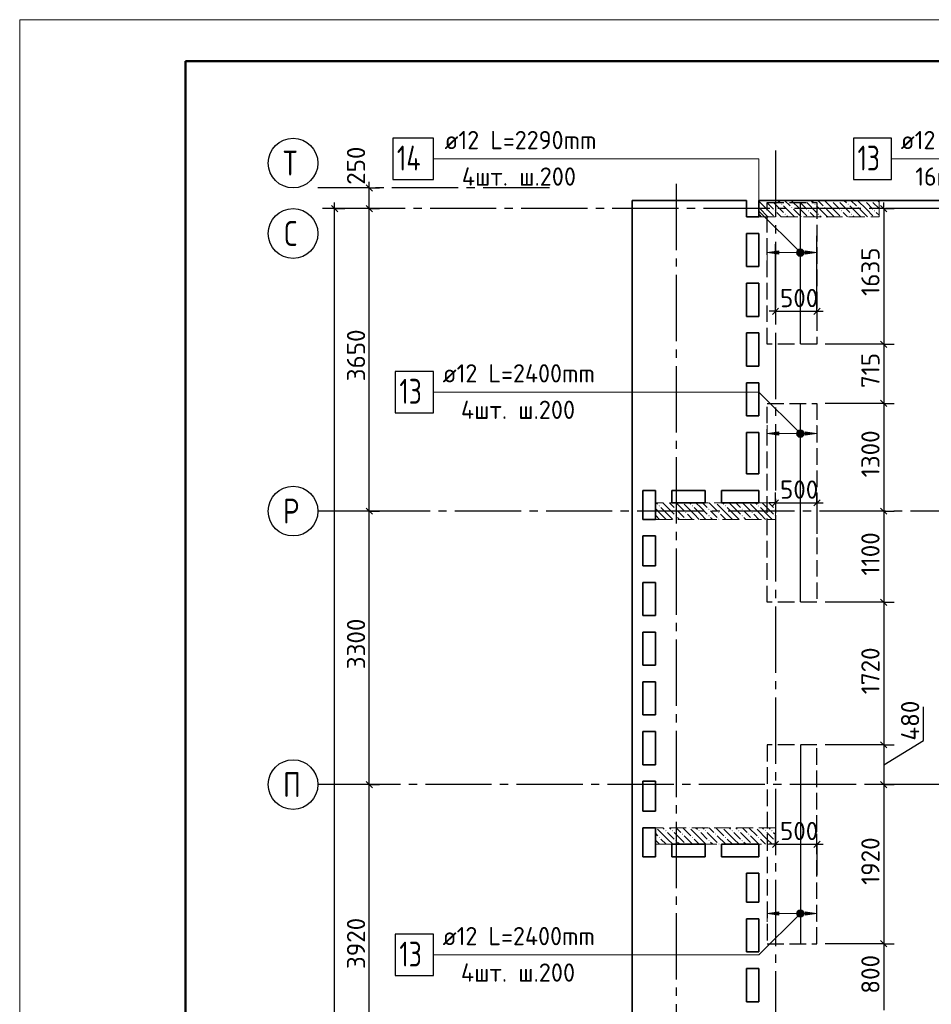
# Model space of a CAD drawing. Header units: millimetres. Extents: x 40580 to 1930067, y -240640 to 81020.
# Tile 241 of 256: x 715398 to 726403, y -192833 to -180951. Entities that reach past the tile are written whole.
import ezdxf

# ---------------------------------------------------------------- set-up
doc = ezdxf.new("R2010")
doc.units = ezdxf.units.MM
for name, pattern in [('______2', [270, 200, -70]), ('______5', [1100, 800, -100, 100, -100]), ('CENTER', [2, 1.25, -0.25, 0.25, -0.25])]:
    doc.linetypes.add(name, pattern=pattern)
for name, color, linetype, lineweight in [('Standard', 7, 'Continuous', 25), ('ДОП Верх по Х', 7, 'Continuous', 25), ('ЖБ Перекрытие верхний уровень', 7, 'Continuous', 35), ('ОСИ', 7, 'CENTER', 15), ('Позиционная метка номер позиции', 7, 'Continuous', 13), ('Примечания', 7, 'Continuous', 13)]:
    doc.layers.add(name, color=color, linetype=linetype, lineweight=lineweight)
doc.layers.add('ЖБ Пилон', color=7, linetype='______2', lineweight=13, true_color=0xa0a0a0)
doc.styles.add('ISOCPEUR', font='isocpeur.ttf')

msp = doc.modelspace()

# ---------------------------------------------------------------- hatches: boundary and pattern name
at = {"layer": 'ДОП Верх по Х', "linetype": 'Continuous', "lineweight": 13, "transparency": 33554687}
for points in [[(724562.3, -183782.3), (724422.3, -183762.3), (724562.3, -183742.3)], [(724562.3, -185965.9), (724422.3, -185945.8), (724562.3, -185925.9)], [(724562.3, -191756.7), (724422.3, -191736.7), (724562.3, -191716.7)]]:
    msp.add_hatch(color=7, dxfattribs=at).paths.add_polyline_path(points, flags=16)
for points in [[(724790.1, -183781), (724790.1, -183743.5), (724784.8, -183762.3)], [(724790.1, -183743.5), (724803.6, -183794.5), (724803.6, -183730)], [(724790.1, -183743.5), (724790.1, -183781), (724803.6, -183794.5)], [(724803.6, -183730), (724822.3, -183799.8), (724822.3, -183724.8)], [(724803.6, -183730), (724803.6, -183794.5), (724822.3, -183799.8)], [(724822.3, -183724.8), (724822.3, -183799.8), (724841.1, -183794.5)], [(724822.3, -183724.8), (724841.1, -183794.5), (724841.1, -183730)], [(724841.1, -183730), (724841.1, -183794.5), (724854.6, -183781)], [(724841.1, -183730), (724854.6, -183781), (724854.6, -183743.5)], [(724854.6, -183743.5), (724854.6, -183781), (724859.8, -183762.3)], [(724882.3, -183782.3), (725022.3, -183762.3), (724882.3, -183742.3)], [(724790.1, -185964.6), (724790.1, -185927.1), (724784.8, -185945.8)], [(724790.1, -185927.1), (724803.6, -185978.1), (724803.6, -185913.6)], [(724790.1, -185927.1), (724790.1, -185964.6), (724803.6, -185978.1)], [(724803.6, -185913.6), (724822.3, -185983.3), (724822.3, -185908.3)], [(724803.6, -185913.6), (724803.6, -185978.1), (724822.3, -185983.3)], [(724822.3, -185908.3), (724822.3, -185983.3), (724841.1, -185978.1)], [(724822.3, -185908.3), (724841.1, -185978.1), (724841.1, -185913.6)], [(724841.1, -185913.6), (724841.1, -185978.1), (724854.6, -185964.6)], [(724841.1, -185913.6), (724854.6, -185964.6), (724854.6, -185927.1)], [(724854.6, -185927.1), (724854.6, -185964.6), (724859.8, -185945.8)], [(724882.3, -185965.9), (725022.3, -185945.8), (724882.3, -185925.9)], [(724790.1, -191755.5), (724790.1, -191718), (724784.8, -191736.7)], [(724790.1, -191718), (724803.6, -191769), (724803.6, -191704.5)], [(724790.1, -191718), (724790.1, -191755.5), (724803.6, -191769)], [(724803.6, -191704.5), (724822.3, -191774.2), (724822.3, -191699.2)], [(724803.6, -191704.5), (724803.6, -191769), (724822.3, -191774.2)], [(724822.3, -191699.2), (724822.3, -191774.2), (724841.1, -191769)], [(724822.3, -191699.2), (724841.1, -191769), (724841.1, -191704.5)], [(724841.1, -191704.5), (724841.1, -191769), (724854.6, -191755.5)], [(724841.1, -191704.5), (724854.6, -191755.5), (724854.6, -191718)], [(724854.6, -191718), (724854.6, -191755.5), (724859.8, -191736.7)], [(724882.3, -191756.7), (725022.3, -191736.7), (724882.3, -191716.7)]]:
    msp.add_hatch(color=7, dxfattribs=at).paths.add_polyline_path(points)
at = {"layer": 'ЖБ Пилон', "linetype": 'Continuous', "lineweight": -3, "transparency": 33554687}
for points in [[(724392.8, -183138.2), (724399.3, -183131.7), (724405.8, -183138.2), (724399.3, -183144.7)], [(724472.8, -183138.2), (724479.3, -183131.7), (724485.8, -183138.2), (724479.3, -183144.7)], [(724592.8, -183178.2), (724599.3, -183171.7), (724605.8, -183178.2), (724599.3, -183184.7)], [(724792.8, -183138.2), (724799.3, -183131.7), (724805.8, -183138.2), (724799.3, -183144.7)], [(724872.8, -183138.2), (724879.3, -183131.7), (724885.8, -183138.2), (724879.3, -183144.7)], [(724992.8, -183178.2), (724999.3, -183171.7), (725005.8, -183178.2), (724999.3, -183184.7)], [(725192.8, -183138.2), (725199.3, -183131.7), (725205.8, -183138.2), (725199.3, -183144.7)], [(725272.8, -183138.2), (725279.3, -183131.7), (725285.8, -183138.2), (725279.3, -183144.7)], [(725392.8, -183178.2), (725399.3, -183171.7), (725405.8, -183178.2), (725399.3, -183184.7)], [(725592.8, -183138.2), (725599.3, -183131.7), (725605.8, -183138.2), (725599.3, -183144.7)], [(725672.8, -183138.2), (725679.3, -183131.7), (725685.8, -183138.2), (725679.3, -183144.7)], [(724322.3, -183214.7), (724325.8, -183218.2), (724322.3, -183221.6)], [(724512.8, -183258.2), (724519.3, -183251.7), (724525.8, -183258.2), (724519.3, -183264.7)], [(724632.8, -183298.2), (724639.3, -183291.7), (724645.8, -183298.2), (724639.3, -183304.7)], [(724712.8, -183218.2), (724719.3, -183211.7), (724725.8, -183218.2), (724719.3, -183224.7)], [(724912.8, -183258.2), (724919.3, -183251.7), (724925.8, -183258.2), (724919.3, -183264.7)], [(725032.8, -183298.2), (725039.3, -183291.7), (725045.8, -183298.2), (725039.3, -183304.7)], [(725112.8, -183218.2), (725119.3, -183211.7), (725125.8, -183218.2), (725119.3, -183224.7)], [(725312.8, -183258.2), (725319.3, -183251.7), (725325.8, -183258.2), (725319.3, -183264.7)], [(725432.8, -183298.2), (725439.3, -183291.7), (725445.8, -183298.2), (725439.3, -183304.7)], [(725512.8, -183218.2), (725519.3, -183211.7), (725525.8, -183218.2), (725519.3, -183224.7)], [(725712.8, -183258.2), (725719.3, -183251.7), (725725.8, -183258.2), (725719.3, -183264.7)], [(723112.8, -186818.2), (723119.3, -186811.7), (723125.8, -186818.2), (723119.3, -186824.7)], [(723312.8, -186858.2), (723319.3, -186851.7), (723325.8, -186858.2), (723319.3, -186864.7)], [(723402.6, -186781.3), (723399.3, -186784.7), (723395.9, -186781.3)], [(723432.8, -186898.2), (723439.3, -186891.7), (723445.8, -186898.2), (723439.3, -186904.7)], [(723512.8, -186818.2), (723519.3, -186811.7), (723525.8, -186818.2), (723519.3, -186824.7)], [(723712.8, -186858.2), (723719.3, -186851.7), (723725.8, -186858.2), (723719.3, -186864.7)], [(723802.6, -186781.3), (723799.3, -186784.7), (723795.9, -186781.3)], [(723832.8, -186898.2), (723839.3, -186891.7), (723845.8, -186898.2), (723839.3, -186904.7)], [(723912.8, -186818.2), (723919.3, -186811.7), (723925.8, -186818.2), (723919.3, -186824.7)], [(724112.8, -186858.2), (724119.3, -186851.7), (724125.8, -186858.2), (724119.3, -186864.7)], [(724202.6, -186781.3), (724199.3, -186784.7), (724195.9, -186781.3)], [(724232.8, -186898.2), (724239.3, -186891.7), (724245.8, -186898.2), (724239.3, -186904.7)], [(724312.8, -186818.2), (724319.3, -186811.7), (724325.8, -186818.2), (724319.3, -186824.7)], [(724512.8, -186858.2), (724519.3, -186851.7), (724522.3, -186854.7), (724522.3, -186861.6), (724519.3, -186864.7)], [(723312.8, -186938.2), (723319.3, -186931.7), (723325.8, -186938.2), (723319.3, -186944.7)], [(723432.8, -186978.2), (723439.3, -186971.7), (723445.8, -186978.2), (723442.6, -186981.3), (723435.9, -186981.3)], [(723712.8, -186938.2), (723719.3, -186931.7), (723725.8, -186938.2), (723719.3, -186944.7)], [(723832.8, -186978.2), (723839.3, -186971.7), (723845.8, -186978.2), (723842.6, -186981.3), (723835.9, -186981.3)], [(724112.8, -186938.2), (724119.3, -186931.7), (724125.8, -186938.2), (724119.3, -186944.7)], [(724232.8, -186978.2), (724239.3, -186971.7), (724245.8, -186978.2), (724242.6, -186981.3), (724235.9, -186981.3)], [(724512.8, -186938.2), (724519.3, -186931.7), (724522.3, -186934.7), (724522.3, -186941.6), (724519.3, -186944.7)], [(723082.6, -190701.3), (723079.3, -190704.7), (723075.9, -190701.3)], [(723112.8, -190818.2), (723119.3, -190811.7), (723125.8, -190818.2), (723119.3, -190824.7)], [(723192.8, -190738.2), (723199.3, -190731.7), (723205.8, -190738.2), (723199.3, -190744.7)], [(723272.8, -190738.2), (723279.3, -190731.7), (723285.8, -190738.2), (723279.3, -190744.7)], [(723392.8, -190778.2), (723399.3, -190771.7), (723405.8, -190778.2), (723399.3, -190784.7)], [(723482.6, -190701.3), (723479.3, -190704.7), (723475.9, -190701.3)], [(723512.8, -190818.2), (723519.3, -190811.7), (723525.8, -190818.2), (723519.3, -190824.7)], [(723592.8, -190738.2), (723599.3, -190731.7), (723605.8, -190738.2), (723599.3, -190744.7)], [(723672.8, -190738.2), (723679.3, -190731.7), (723685.8, -190738.2), (723679.3, -190744.7)], [(723792.8, -190778.2), (723799.3, -190771.7), (723805.8, -190778.2), (723799.3, -190784.7)], [(723882.6, -190701.3), (723879.3, -190704.7), (723875.9, -190701.3)], [(723912.8, -190818.2), (723919.3, -190811.7), (723925.8, -190818.2), (723919.3, -190824.7)], [(723992.8, -190738.2), (723999.3, -190731.7), (724005.8, -190738.2), (723999.3, -190744.7)], [(724072.8, -190738.2), (724079.3, -190731.7), (724085.8, -190738.2), (724079.3, -190744.7)], [(724192.8, -190778.2), (724199.3, -190771.7), (724205.8, -190778.2), (724199.3, -190784.7)], [(724282.6, -190701.3), (724279.3, -190704.7), (724275.9, -190701.3)], [(724312.8, -190818.2), (724319.3, -190811.7), (724325.8, -190818.2), (724319.3, -190824.7)], [(724392.8, -190738.2), (724399.3, -190731.7), (724405.8, -190738.2), (724399.3, -190744.7)], [(724472.8, -190738.2), (724479.3, -190731.7), (724485.8, -190738.2), (724479.3, -190744.7)], [(723312.8, -190858.2), (723319.3, -190851.7), (723325.8, -190858.2), (723319.3, -190864.7)], [(723432.8, -190898.2), (723439.3, -190891.7), (723445.8, -190898.2), (723442.6, -190901.3), (723435.9, -190901.3)], [(723712.8, -190858.2), (723719.3, -190851.7), (723725.8, -190858.2), (723719.3, -190864.7)], [(723832.8, -190898.2), (723839.3, -190891.7), (723845.8, -190898.2), (723842.6, -190901.3), (723835.9, -190901.3)], [(724112.8, -190858.2), (724119.3, -190851.7), (724125.8, -190858.2), (724119.3, -190864.7)], [(724232.8, -190898.2), (724239.3, -190891.7), (724245.8, -190898.2), (724242.6, -190901.3), (724235.9, -190901.3)], [(724512.8, -190858.2), (724519.3, -190851.7), (724522.3, -190854.7), (724522.3, -190861.6), (724519.3, -190864.7)]]:
    msp.add_hatch(color=7, dxfattribs=at).paths.add_polyline_path(points, flags=16)
at = {"layer": 'Позиционная метка номер позиции', "linetype": 'Continuous', "lineweight": 13, "transparency": 33554687}
for points in [[(724790.5, -183794.1), (724833.8, -183719), (724779, -183773.7)], [(724779, -183773.7), (724833.8, -183719), (724810.8, -183719)], [(724779, -183773.7), (724810.8, -183719), (724779, -183750.8)], [(724779, -183750.8), (724810.8, -183719), (724790.5, -183730.5)], [(724790.5, -183794.1), (724854.1, -183730.5), (724833.8, -183719)], [(724810.8, -183805.6), (724854.1, -183730.5), (724790.5, -183794.1)], [(724810.8, -183805.6), (724865.6, -183750.8), (724854.1, -183730.5)], [(724833.8, -183805.6), (724865.6, -183750.8), (724810.8, -183805.6)], [(724833.8, -183805.6), (724865.6, -183773.7), (724865.6, -183750.8)], [(724865.6, -183773.7), (724833.8, -183805.6), (724854.1, -183794.1)], [(724790.5, -185977.7), (724833.8, -185902.6), (724779, -185957.3)], [(724779, -185957.3), (724833.8, -185902.6), (724810.8, -185902.6)], [(724779, -185957.3), (724810.8, -185902.6), (724779, -185934.4)], [(724779, -185934.4), (724810.8, -185902.6), (724790.5, -185914)], [(724790.5, -185977.7), (724854.1, -185914), (724833.8, -185902.6)], [(724810.8, -185989.1), (724854.1, -185914), (724790.5, -185977.7)], [(724810.8, -185989.1), (724865.6, -185934.4), (724854.1, -185914)], [(724833.8, -185989.1), (724865.6, -185934.4), (724810.8, -185989.1)], [(724833.8, -185989.1), (724865.6, -185957.3), (724865.6, -185934.4)], [(724865.6, -185957.3), (724833.8, -185989.1), (724854.1, -185977.7)], [(724854.1, -191768.5), (724790.5, -191704.9), (724779, -191725.3)], [(724854.1, -191768.5), (724779, -191725.3), (724833.8, -191780)], [(724833.8, -191780), (724779, -191725.3), (724779, -191748.2)], [(724833.8, -191780), (724779, -191748.2), (724810.8, -191780)], [(724810.8, -191780), (724779, -191748.2), (724790.5, -191768.5)], [(724865.6, -191748.2), (724810.8, -191693.4), (724790.5, -191704.9)], [(724865.6, -191748.2), (724790.5, -191704.9), (724854.1, -191768.5)], [(724865.6, -191725.3), (724833.8, -191693.4), (724810.8, -191693.4)], [(724865.6, -191725.3), (724810.8, -191693.4), (724865.6, -191748.2)], [(724833.8, -191693.4), (724865.6, -191725.3), (724854.1, -191704.9)]]:
    msp.add_hatch(color=7, dxfattribs=at).paths.add_polyline_path(points)

# ---------------------------------------------------------------- linework, layer by layer
at = {"layer": 'Standard', "color": 7, "linetype": 'Continuous', "lineweight": 25, "transparency": 33554687}
for p, q in [((719656.3, -183018.8), (719581.3, -182943.8)), ((719237.3, -183268.8), (719162.3, -183193.8)), ((719656.3, -183268.8), (719581.3, -183193.8)), ((725790.8, -183193.8), (725865.8, -183268.8)), ((724484.8, -184507.9), (724559.8, -184432.9)), ((724984.8, -184507.9), (725059.8, -184432.9)), ((725790.8, -184830.8), (725865.8, -184905.8)), ((725790.8, -185543.8), (725865.8, -185618.8)), ((724484.8, -186818.8), (724559.8, -186743.8)), ((724984.8, -186818.8), (725059.8, -186743.8)), ((719656.3, -186918.8), (719581.3, -186843.8)), ((725790.8, -186843.8), (725865.8, -186918.8)), ((725790.8, -187943.8), (725865.8, -188018.8)), ((725790.8, -189663.8), (725865.8, -189738.8)), ((719656.3, -190218.8), (719581.3, -190143.8)), ((725790.8, -190143.8), (725865.8, -190218.8)), ((724484.8, -190938.8), (724559.8, -190863.8)), ((724984.8, -190938.8), (725059.8, -190863.8)), ((725790.8, -192063.8), (725865.8, -192138.8))]:
    msp.add_line(p, q, dxfattribs=at)
at = {"layer": 'Standard', "color": 7, "linetype": 'Continuous', "lineweight": -3, "transparency": 33554687}
for p, q in [((719618.8, -182981.3), (719618.8, -182906.3)), ((719618.8, -183231.3), (719618.8, -182981.3)), ((719199.8, -183231.3), (719199.8, -183156.3)), ((725828.3, -183231.3), (725828.3, -183156.3)), ((719618.8, -186881.3), (719618.8, -183231.3)), ((724522.3, -184470.4), (724447.3, -184470.4)), ((724522.3, -184470.4), (725022.3, -184470.4)), ((725022.3, -184470.4), (725097.3, -184470.4)), ((725828.3, -185581.3), (725828.3, -186881.3)), ((719618.8, -190181.3), (719618.8, -186881.3)), ((724522.3, -186781.3), (724447.3, -186781.3)), ((724522.3, -186781.3), (725022.3, -186781.3)), ((725022.3, -186781.3), (725097.3, -186781.3)), ((725828.3, -187981.3), (725828.3, -189701.3)), ((726307.3, -189650.8), (726307.3, -189244.1)), ((725828.3, -189941.3), (726307.3, -189650.8)), ((725828.3, -189701.3), (725828.3, -190181.3)), ((719618.8, -194101.3), (719618.8, -190181.3)), ((725828.3, -190181.3), (725828.3, -192101.3)), ((724522.3, -190901.3), (724447.3, -190901.3)), ((724522.3, -190901.3), (725022.3, -190901.3)), ((725022.3, -190901.3), (725097.3, -190901.3)), ((725828.3, -192101.3), (725828.3, -192901.3))]:
    msp.add_line(p, q, dxfattribs=at)
at = {"layer": 'Standard', "color": 251, "linetype": 'Continuous', "lineweight": -3, "true_color": 0x656565, "transparency": 33554687}
for p, q in [((719618.8, -182981.3), (719493.8, -182981.3)), ((719618.8, -182981.3), (719743.8, -182981.3)), ((719199.8, -183231.3), (719074.8, -183231.3)), ((719199.8, -183231.3), (719324.8, -183231.3)), ((719199.8, -183231.3), (719199.8, -183231.3)), ((719618.8, -183231.3), (719493.8, -183231.3)), ((719618.8, -183231.3), (719743.8, -183231.3)), ((725828.3, -183231.3), (725703.3, -183231.3)), ((725828.3, -183231.3), (725953.3, -183231.3)), ((725828.3, -183231.3), (725828.3, -183231.3)), ((724522.3, -184470.4), (724522.3, -183658.3)), ((724522.3, -184470.4), (724522.3, -184345.4)), ((725022.3, -184470.4), (725022.3, -184345.4)), ((724522.3, -184470.4), (724522.3, -184595.4)), ((725022.3, -184470.4), (725022.3, -184595.4)), ((725828.3, -184868.3), (725703.3, -184868.3)), ((725828.3, -184868.3), (725953.3, -184868.3)), ((725828.3, -185581.3), (725703.3, -185581.3)), ((725828.3, -185581.3), (725953.3, -185581.3)), ((724522.3, -186781.3), (724522.3, -186656.3)), ((725022.3, -186781.3), (725022.3, -186656.3)), ((719618.8, -186881.3), (719493.8, -186881.3)), ((719618.8, -186881.3), (719743.8, -186881.3)), ((724522.3, -186781.3), (724522.3, -186906.3)), ((724522.3, -186781.3), (724522.3, -186781.3)), ((725022.3, -186781.3), (725022.3, -186906.3)), ((725022.3, -186781.3), (725022.3, -187154.3)), ((725828.3, -186881.3), (725703.3, -186881.3)), ((725828.3, -186881.3), (725953.3, -186881.3)), ((725828.3, -187981.3), (725703.3, -187981.3)), ((725828.3, -187981.3), (725953.3, -187981.3)), ((725828.3, -189701.3), (725703.3, -189701.3)), ((725828.3, -189701.3), (725953.3, -189701.3)), ((719618.8, -190181.3), (719493.8, -190181.3)), ((719618.8, -190181.3), (719743.8, -190181.3)), ((725828.3, -190181.3), (725703.3, -190181.3)), ((725828.3, -190181.3), (725953.3, -190181.3)), ((725828.3, -190181.3), (725828.3, -190181.3)), ((724522.3, -190901.3), (724522.3, -190776.3)), ((725022.3, -190901.3), (725022.3, -190776.3)), ((724522.3, -190901.3), (724522.3, -191026.3)), ((724522.3, -190901.3), (724522.3, -190901.3)), ((725022.3, -190901.3), (725022.3, -191026.3)), ((725022.3, -190901.3), (725022.3, -191274.3)), ((725828.3, -192101.3), (725703.3, -192101.3)), ((725828.3, -192101.3), (725953.3, -192101.3))]:
    msp.add_line(p, q, dxfattribs=at)
at = {"layer": 'Standard', "color": 7, "linetype": 'Continuous', "lineweight": 13, "transparency": 33554687}
msp.add_lwpolyline([(715398.3, -240351.3), (757398.3, -240351.3), (757398.3, -180951.3), (715398.3, -180951.3), (715398.3, -240351.3)], close=True, dxfattribs=at)
at = {"layer": 'Standard', "color": 7, "linetype": 'Continuous', "lineweight": 50, "transparency": 33554687}
msp.add_lwpolyline([(717398.3, -181451.3), (756898.3, -181451.3), (756898.3, -239851.3), (717398.3, -239851.3), (717398.3, -181451.3)], close=True, dxfattribs=at)
at = {"layer": 'Standard', "color": 251, "linetype": 'Continuous', "lineweight": -3, "true_color": 0x656565, "transparency": 33554687}
for points in [[(719618.8, -182981.3), (719601.8, -182981.3), (719601.8, -182981.3), (719098.3, -182981.3)], [(719618.8, -183231.3), (719601.8, -183231.3), (719601.8, -183231.3), (719098.3, -183231.3)], [(725022.3, -184470.4), (725022.3, -184402.4), (725022.3, -184402.4), (725022.3, -183558.3)], [(725828.3, -184868.3), (725819.6, -184868.3), (725819.6, -184868.3), (725819.6, -184868.3), (725819.6, -184868.3), (725811.3, -184868.3), (725811.3, -184868.3), (725811.3, -184868.3), (725811.3, -184868.3), (725811.3, -184868.3), (725811.3, -184868.3), (725811.3, -184868.3), (725811.3, -184868.3), (725811.3, -184868.3), (725811.3, -184868.3), (725811.3, -184868.3), (725811.3, -184868.3), (725811.3, -184868.3), (725811.3, -184868.3), (725811.3, -184868.3), (725811.3, -184868.3), (725811.3, -184868.3), (725811.3, -184868.3), (725811.3, -184868.3), (725811.3, -184868.3), (725811.3, -184868.3), (725811.3, -184868.3), (725811.3, -184868.3), (725811.3, -184868.3), (725811.3, -184868.3), (725811.3, -184868.3), (725811.3, -184868.3), (725811.3, -184868.3), (725811.3, -184868.3), (725811.3, -184868.3), (725811.3, -184868.3), (725811.3, -184868.3), (725811.3, -184868.3), (725811.3, -184868.3), (725811.3, -184868.3), (725811.3, -184868.3), (725811.3, -184868.3), (725811.3, -184868.3), (725811.3, -184868.3), (725811.3, -184868.3), (725811.3, -184868.3), (725811.3, -184868.3), (725811.3, -184868.3), (725811.3, -184868.3), (725811.3, -184868.3), (725811.3, -184868.3), (725811.3, -184868.3), (725811.3, -184868.3), (725811.3, -184868.3), (725811.3, -184868.3), (725811.3, -184868.3), (725811.3, -184868.3), (725811.3, -184868.3), (725811.3, -184868.3), (725122.3, -184868.3)], [(725828.3, -185581.3), (725811.3, -185581.3), (725811.3, -185581.3), (725811.3, -185581.3), (725811.3, -185581.3), (725811.3, -185581.3), (725811.3, -185581.3), (725811.3, -185581.3), (725811.3, -185581.3), (725811.3, -185581.3), (725811.3, -185581.3), (725811.3, -185581.3), (725811.3, -185581.3), (725811.3, -185581.3), (725811.3, -185581.3), (725811.3, -185581.3), (725811.3, -185581.3), (725811.3, -185581.3), (725811.3, -185581.3), (725811.3, -185581.3), (725811.3, -185581.3), (725811.3, -185581.3), (725811.3, -185581.3), (725811.3, -185581.3), (725811.3, -185581.3), (725811.3, -185581.3), (725811.3, -185581.3), (725811.3, -185581.3), (725811.3, -185581.3), (725811.3, -185581.3), (725811.3, -185581.3), (725811.3, -185581.3), (725811.3, -185581.3), (725811.3, -185581.3), (725811.3, -185581.3), (725811.3, -185581.3), (725811.3, -185581.3), (725811.3, -185581.3), (725811.3, -185581.3), (725811.3, -185581.3), (725811.3, -185581.3), (725811.3, -185581.3), (725811.3, -185581.3), (725811.3, -185581.3), (725811.3, -185581.3), (725811.3, -185581.3), (725811.3, -185581.3), (725811.3, -185581.3), (725811.3, -185581.3), (725811.3, -185581.3), (725811.3, -185581.3), (725811.3, -185581.3), (725811.3, -185581.3), (725122.3, -185581.3)], [(719618.8, -186881.3), (719601.8, -186881.3), (719601.8, -186881.3), (719601.8, -186881.3), (719601.8, -186881.3), (719098.3, -186881.3)], [(725828.3, -186881.3), (725849.8, -186881.3), (725849.8, -186881.3), (725850, -186881.3), (725850, -186881.3), (725882.6, -186881.3)], [(725828.3, -187981.3), (725811.3, -187981.3), (725811.3, -187981.3), (725811.3, -187981.3), (725811.3, -187981.3), (725811.3, -187981.3), (725811.3, -187981.3), (725811.3, -187981.3), (725811.3, -187981.3), (725811.3, -187981.3), (725811.3, -187981.3), (725811.3, -187981.3), (725811.3, -187981.3), (725811.3, -187981.3), (725811.3, -187981.3), (725811.3, -187981.3), (725811.3, -187981.3), (725811.3, -187981.3), (725811.3, -187981.3), (725811.3, -187981.3), (725811.3, -187981.3), (725811.3, -187981.3), (725811.3, -187981.3), (725811.3, -187981.3), (725811.3, -187981.3), (725811.3, -187981.3), (725811.3, -187981.3), (725811.3, -187981.3), (725811.3, -187981.3), (725811.3, -187981.3), (725811.3, -187981.3), (725811.3, -187981.3), (725811.3, -187981.3), (725811.3, -187981.3), (725811.3, -187981.3), (725811.3, -187981.3), (725811.3, -187981.3), (725811.3, -187981.3), (725811.3, -187981.3), (725811.3, -187981.3), (725811.3, -187981.3), (725811.3, -187981.3), (725811.3, -187981.3), (725811.3, -187981.3), (725811.3, -187981.3), (725811.3, -187981.3), (725811.3, -187981.3), (725811.3, -187981.3), (725811.3, -187981.3), (725122.3, -187981.3)], [(725828.3, -189701.3), (725811.3, -189701.3), (725811.3, -189701.3), (725811.3, -189701.3), (725811.3, -189701.3), (725811.3, -189701.3), (725811.3, -189701.3), (725811.3, -189701.3), (725811.3, -189701.3), (725811.3, -189701.3), (725811.3, -189701.3), (725811.3, -189701.3), (725811.3, -189701.3), (725811.3, -189701.3), (725811.3, -189701.3), (725811.3, -189701.3), (725811.3, -189701.3), (725811.3, -189701.3), (725811.3, -189701.3), (725811.3, -189701.3), (725811.3, -189701.3), (725811.3, -189701.3), (725811.3, -189701.3), (725811.3, -189701.3), (725811.3, -189701.3), (725811.3, -189701.3), (725811.3, -189701.3), (725811.3, -189701.3), (725811.3, -189701.3), (725811.3, -189701.3), (725811.3, -189701.3), (725811.3, -189701.3), (725811.3, -189701.3), (725811.3, -189701.3), (725811.3, -189701.3), (725811.3, -189701.3), (725811.3, -189701.3), (725811.3, -189701.3), (725811.3, -189701.3), (725811.3, -189701.3), (725811.3, -189701.3), (725811.3, -189701.3), (725811.3, -189701.3), (725811.3, -189701.3), (725811.3, -189701.3), (725811.3, -189701.3), (725811.3, -189701.3), (725122.3, -189701.3)], [(719618.8, -190181.3), (719601.8, -190181.3), (719601.8, -190181.3), (719601.8, -190181.3), (719601.8, -190181.3), (719601.8, -190181.3), (719601.8, -190181.3), (719098.3, -190181.3)], [(725828.3, -192101.3), (725811.3, -192101.3), (725811.3, -192101.3), (725811.3, -192101.3), (725811.3, -192101.3), (725811.3, -192101.3), (725811.3, -192101.3), (725811.3, -192101.3), (725811.3, -192101.3), (725811.3, -192101.3), (725811.3, -192101.3), (725811.3, -192101.3), (725811.3, -192101.3), (725811.3, -192101.3), (725811.3, -192101.3), (725811.3, -192101.3), (725811.3, -192101.3), (725811.3, -192101.3), (725811.3, -192101.3), (725811.3, -192101.3), (725811.3, -192101.3), (725811.3, -192101.3), (725811.3, -192101.3), (725811.3, -192101.3), (725811.3, -192101.3), (725811.3, -192101.3), (725811.3, -192101.3), (725811.3, -192101.3), (725811.3, -192101.3), (725811.3, -192101.3), (725811.3, -192101.3), (725811.3, -192101.3), (725811.3, -192101.3), (725811.3, -192101.3), (725811.3, -192101.3), (725811.3, -192101.3), (725811.3, -192101.3), (725811.3, -192101.3), (725811.3, -192101.3), (725811.3, -192101.3), (725811.3, -192101.3), (725811.3, -192101.3), (725811.3, -192101.3), (725811.3, -192101.3), (725811.3, -192101.3), (725122.3, -192101.3)]]:
    msp.add_lwpolyline(points, dxfattribs=at)
at = {"layer": 'Standard', "color": 7, "linetype": 'Continuous', "lineweight": -3, "transparency": 33554687}
for points in [[(719199.8, -229721.3), (719199.8, -206903.8), (719199.8, -206903.8), (719199.8, -183231.3)], [(725828.3, -183231.3), (725828.3, -184390), (725828.3, -184390), (725828.3, -184831.2), (725828.3, -184831.2), (725828.3, -184868.3)], [(725828.3, -184868.3), (725828.3, -185534), (725828.3, -185534), (725828.3, -185581.3)], [(725828.3, -186881.3), (725828.3, -186976.3), (725828.3, -186976.3), (725828.3, -186992.5), (725828.3, -186992.5), (725828.3, -187981.3)]]:
    msp.add_lwpolyline(points, dxfattribs=at)
at = {"layer": 'ДОП Верх по Х', "color": 7, "linetype": 'Continuous', "lineweight": 13, "transparency": 33554687}
for p, q in [((720506.3, -182631.3), (722592.3, -182631.3)), ((726014.3, -182631.3), (728122.3, -182631.3)), ((720484.3, -185445.8), (722592.3, -185445.8)), ((720484.3, -192236.7), (722592.3, -192236.7))]:
    msp.add_line(p, q, dxfattribs=at)
at = {"layer": 'ДОП Верх по Х', "color": 7, "linetype": 'Continuous', "lineweight": -3, "transparency": 33554687}
for p, q in [((724822.3, -184862.3), (724822.3, -183162.3)), ((724822.3, -187975.3), (724822.3, -185587.3)), ((724822.3, -189707.3), (724822.3, -192095.3))]:
    msp.add_line(p, q, dxfattribs=at)
at = {"layer": 'ДОП Верх по Х', "color": 251, "linetype": 'Continuous', "lineweight": 13, "true_color": 0x494949, "transparency": 33554687}
for p, q in [((724422.3, -183762.3), (724422.3, -183662.3)), ((725022.3, -183762.3), (725022.3, -183662.3)), ((724422.3, -183762.3), (724562.3, -183742.3)), ((724562.3, -183782.3), (724422.3, -183762.3)), ((724422.3, -183762.3), (724422.3, -183862.3)), ((724422.3, -183762.3), (724422.3, -183762.3)), ((724562.3, -183742.3), (724562.3, -183782.3)), ((724562.3, -183762.3), (724792.3, -183762.3)), ((724822.3, -183724.8), (724822.3, -183724.8)), ((724822.3, -183799.8), (724822.3, -183799.8)), ((724852.3, -183762.3), (724882.3, -183762.3)), ((725022.3, -183762.3), (724882.3, -183742.3)), ((724882.3, -183742.3), (724882.3, -183782.3)), ((724882.3, -183782.3), (725022.3, -183762.3)), ((725022.3, -183762.3), (725022.3, -183862.3)), ((725022.3, -183762.3), (725022.3, -183762.3)), ((724422.3, -185945.8), (724422.3, -185845.8)), ((724422.3, -185945.8), (724562.3, -185925.9)), ((724562.3, -185925.9), (724562.3, -185965.9)), ((724822.3, -185908.3), (724822.3, -185908.3)), ((725022.3, -185945.8), (724882.3, -185925.9)), ((724882.3, -185925.9), (724882.3, -185965.9)), ((725022.3, -185945.8), (725022.3, -185845.8)), ((724562.3, -185965.9), (724422.3, -185945.8)), ((724422.3, -185945.8), (724422.3, -186045.8)), ((724422.3, -185945.8), (724422.3, -185945.8)), ((724562.3, -185945.8), (724792.3, -185945.8)), ((724822.3, -185983.3), (724822.3, -185983.3)), ((724852.3, -185945.8), (724882.3, -185945.8)), ((724882.3, -185965.9), (725022.3, -185945.8)), ((725022.3, -185945.8), (725022.3, -186045.8)), ((725022.3, -185945.8), (725022.3, -185945.8)), ((724422.3, -191736.7), (724422.3, -191636.7)), ((725022.3, -191736.7), (725022.3, -191636.7)), ((724422.3, -191736.7), (724562.3, -191716.7)), ((724562.3, -191756.7), (724422.3, -191736.7)), ((724422.3, -191736.7), (724422.3, -191836.7)), ((724422.3, -191736.7), (724422.3, -191736.7)), ((724562.3, -191716.7), (724562.3, -191756.7)), ((724562.3, -191736.7), (724792.3, -191736.7)), ((724822.3, -191699.2), (724822.3, -191699.2)), ((724852.3, -191736.7), (724882.3, -191736.7)), ((725022.3, -191736.7), (724882.3, -191716.7)), ((724882.3, -191716.7), (724882.3, -191756.7)), ((724882.3, -191756.7), (725022.3, -191736.7)), ((725022.3, -191736.7), (725022.3, -191836.7)), ((725022.3, -191736.7), (725022.3, -191736.7)), ((724822.3, -191774.2), (724822.3, -191774.2))]:
    msp.add_line(p, q, dxfattribs=at)
at = {"layer": 'ДОП Верх по Х', "color": 7, "linetype": 'Continuous', "lineweight": 25, "transparency": 33554687}
for points in [[(719902.3, -182881.3), (720392.3, -182881.3), (720392.3, -182381.3), (719902.3, -182381.3), (719902.3, -182881.3)], [(725462.3, -182881.3), (725922.3, -182881.3), (725922.3, -182381.3), (725462.3, -182381.3), (725462.3, -182881.3)], [(719932.3, -185695.8), (720392.3, -185695.8), (720392.3, -185195.8), (719932.3, -185195.8), (719932.3, -185695.8)], [(719932.3, -192486.7), (720392.3, -192486.7), (720392.3, -191986.7), (719932.3, -191986.7), (719932.3, -192486.7)]]:
    msp.add_lwpolyline(points, dxfattribs=at)
at = {"layer": 'ДОП Верх по Х', "color": 251, "linetype": 'Continuous', "lineweight": 13, "true_color": 0x494949, "transparency": 33554687}
for centre in [(724822.3, -183762.3), (724822.3, -185945.8), (724822.3, -191736.7)]:
    msp.add_circle(centre, 37.5, dxfattribs=at)
at = {"layer": 'ЖБ Перекрытие верхний уровень', "transparency": 33554687}
for p, q in [((724172.3, -183131.3), (722792.3, -183131.3)), ((722792.3, -183131.3), (722792.3, -207281.3)), ((724172.3, -183331.3), (724172.3, -183131.3)), ((737752.3, -183131.3), (724322.3, -183131.3)), ((724322.3, -183131.3), (724322.3, -183331.3)), ((724322.3, -183331.3), (724172.3, -183331.3)), ((724172.3, -183931.3), (724172.3, -183531.3)), ((724172.3, -183531.3), (724322.3, -183531.3)), ((724322.3, -183531.3), (724322.3, -183931.3)), ((724322.3, -183931.3), (724172.3, -183931.3)), ((724172.3, -184531.3), (724172.3, -184131.3)), ((724172.3, -184131.3), (724322.3, -184131.3)), ((724322.3, -184131.3), (724322.3, -184531.3)), ((724322.3, -184531.3), (724172.3, -184531.3)), ((724172.3, -185131.3), (724172.3, -184731.3)), ((724172.3, -184731.3), (724322.3, -184731.3)), ((724322.3, -184731.3), (724322.3, -185131.3)), ((724322.3, -185131.3), (724172.3, -185131.3)), ((724172.3, -185731.3), (724172.3, -185331.3)), ((724172.3, -185331.3), (724322.3, -185331.3)), ((724322.3, -185331.3), (724322.3, -185731.3)), ((724322.3, -185731.3), (724172.3, -185731.3)), ((724172.3, -186431.3), (724172.3, -185931.3)), ((724172.3, -185931.3), (724322.3, -185931.3)), ((724322.3, -185931.3), (724322.3, -186431.3)), ((724322.3, -186431.3), (724172.3, -186431.3)), ((722922.3, -186981.3), (722922.3, -186631.3)), ((722922.3, -186631.3), (723072.3, -186631.3)), ((723072.3, -186631.3), (723072.3, -186981.3)), ((723272.3, -186781.3), (723272.3, -186631.3)), ((723272.3, -186631.3), (723672.3, -186631.3)), ((723672.3, -186631.3), (723672.3, -186781.3)), ((723872.3, -186631.3), (724322.3, -186631.3)), ((723872.3, -186781.3), (723872.3, -186631.3)), ((724322.3, -186631.3), (724322.3, -186781.3)), ((723672.3, -186781.3), (723272.3, -186781.3)), ((724322.3, -186781.3), (723872.3, -186781.3)), ((723072.3, -186981.3), (722922.3, -186981.3)), ((722922.3, -187541.3), (722922.3, -187181.3)), ((722922.3, -187181.3), (723072.3, -187181.3)), ((723072.3, -187181.3), (723072.3, -187541.3)), ((723072.3, -187541.3), (722922.3, -187541.3)), ((722922.3, -188141.3), (722922.3, -187741.3)), ((722922.3, -187741.3), (723072.3, -187741.3)), ((723072.3, -187741.3), (723072.3, -188141.3)), ((723072.3, -188141.3), (722922.3, -188141.3)), ((722922.3, -188741.3), (722922.3, -188341.3)), ((722922.3, -188341.3), (723072.3, -188341.3)), ((723072.3, -188341.3), (723072.3, -188741.3)), ((723072.3, -188741.3), (722922.3, -188741.3)), ((722922.3, -189341.3), (722922.3, -188941.3)), ((722922.3, -188941.3), (723072.3, -188941.3)), ((723072.3, -188941.3), (723072.3, -189341.3)), ((723072.3, -189341.3), (722922.3, -189341.3)), ((722922.3, -189541.3), (723072.3, -189541.3)), ((722922.3, -189941.3), (722922.3, -189541.3)), ((723072.3, -189541.3), (723072.3, -189941.3)), ((723072.3, -189941.3), (722922.3, -189941.3)), ((722922.3, -190501.3), (722922.3, -190141.3)), ((722922.3, -190141.3), (723072.3, -190141.3)), ((723072.3, -190141.3), (723072.3, -190501.3)), ((723072.3, -190501.3), (722922.3, -190501.3)), ((722922.3, -191051.3), (722922.3, -190701.3)), ((722922.3, -190701.3), (723072.3, -190701.3)), ((723072.3, -190701.3), (723072.3, -191051.3)), ((723272.3, -191051.3), (723272.3, -190901.3)), ((723272.3, -190901.3), (723672.3, -190901.3)), ((723672.3, -190901.3), (723672.3, -191051.3)), ((723872.3, -191051.3), (723872.3, -190901.3)), ((723872.3, -190901.3), (724322.3, -190901.3)), ((724322.3, -190901.3), (724322.3, -191051.3)), ((723072.3, -191051.3), (722922.3, -191051.3)), ((723672.3, -191051.3), (723272.3, -191051.3)), ((724322.3, -191051.3), (723872.3, -191051.3)), ((724172.3, -191601.3), (724172.3, -191251.3)), ((724172.3, -191251.3), (724322.3, -191251.3)), ((724322.3, -191251.3), (724322.3, -191601.3)), ((724322.3, -191601.3), (724172.3, -191601.3)), ((724172.3, -192201.3), (724172.3, -191801.3)), ((724172.3, -191801.3), (724322.3, -191801.3)), ((724322.3, -191801.3), (724322.3, -192201.3)), ((724322.3, -192201.3), (724172.3, -192201.3)), ((724172.3, -192801.3), (724172.3, -192401.3)), ((724172.3, -192401.3), (724322.3, -192401.3)), ((724322.3, -192401.3), (724322.3, -192801.3)), ((724322.3, -192801.3), (724172.3, -192801.3))]:
    msp.add_line(p, q, dxfattribs=at)
at = {"layer": 'ЖБ Пилон', "color": 253, "linetype": '______2', "lineweight": 13, "true_color": 0xa0a0a0, "transparency": 33554687}
for p, q in [((725772.3, -183131.3), (724322.3, -183131.3)), ((724322.3, -183131.3), (724322.3, -183331.3)), ((725772.3, -183331.3), (725772.3, -183131.3)), ((724322.3, -183331.3), (725772.3, -183331.3)), ((724522.3, -186781.3), (723072.3, -186781.3)), ((723072.3, -186781.3), (723072.3, -186981.3)), ((724522.3, -186981.3), (724522.3, -186781.3)), ((723072.3, -186981.3), (724522.3, -186981.3)), ((724522.3, -190701.3), (723072.3, -190701.3)), ((723072.3, -190701.3), (723072.3, -190901.3)), ((724522.3, -190901.3), (724522.3, -190701.3)), ((723072.3, -190901.3), (724522.3, -190901.3))]:
    msp.add_line(p, q, dxfattribs=at)
at = {"layer": 'ЖБ Пилон', "color": 9, "linetype": 'Continuous', "lineweight": -3, "true_color": 0xc7c7c7, "transparency": 33554687}
for p, q in [((724419.3, -183238.2), (724322.3, -183141.2)), ((724419.3, -183158.2), (724499.3, -183238.2)), ((724499.3, -183158.2), (724619.3, -183278.2)), ((724552.4, -183131.3), (724579.3, -183158.2)), ((724739.3, -183318.2), (724619.3, -183198.2)), ((724632.4, -183131.3), (724699.3, -183198.2)), ((724819.3, -183238.2), (724712.4, -183131.3)), ((724819.3, -183158.2), (724899.3, -183238.2)), ((724899.3, -183158.2), (725019.3, -183278.2)), ((724952.4, -183131.3), (724979.3, -183158.2)), ((725139.3, -183318.2), (725019.3, -183198.2)), ((725032.4, -183131.3), (725099.3, -183198.2)), ((725219.3, -183238.2), (725112.4, -183131.3)), ((725219.3, -183158.2), (725299.3, -183238.2)), ((725299.3, -183158.2), (725419.3, -183278.2)), ((725352.4, -183131.3), (725379.3, -183158.2)), ((725539.3, -183318.2), (725419.3, -183198.2)), ((725432.4, -183131.3), (725499.3, -183198.2)), ((725619.3, -183238.2), (725512.4, -183131.3)), ((725619.3, -183158.2), (725699.3, -183238.2)), ((725699.3, -183158.2), (725772.3, -183231.2)), ((725752.4, -183131.3), (725772.3, -183151.2)), ((724339.3, -183318.2), (724322.3, -183301.2)), ((724339.3, -183238.2), (724419.3, -183318.2)), ((724339.3, -183318.2), (724352.4, -183331.3)), ((724419.3, -183238.2), (724499.3, -183318.2)), ((724419.3, -183318.2), (724432.4, -183331.3)), ((724579.3, -183318.2), (724539.3, -183278.2)), ((724592.4, -183331.3), (724579.3, -183318.2)), ((724659.3, -183318.2), (724672.4, -183331.3)), ((724739.3, -183238.2), (724819.3, -183318.2)), ((724739.3, -183318.2), (724752.4, -183331.3)), ((724819.3, -183238.2), (724899.3, -183318.2)), ((724819.3, -183318.2), (724832.4, -183331.3)), ((724979.3, -183318.2), (724939.3, -183278.2)), ((724992.4, -183331.3), (724979.3, -183318.2)), ((725059.3, -183318.2), (725072.4, -183331.3)), ((725139.3, -183238.2), (725219.3, -183318.2)), ((725139.3, -183318.2), (725152.4, -183331.3)), ((725219.3, -183238.2), (725299.3, -183318.2)), ((725219.3, -183318.2), (725232.4, -183331.3)), ((725379.3, -183318.2), (725339.3, -183278.2)), ((725392.4, -183331.3), (725379.3, -183318.2)), ((725459.3, -183318.2), (725472.4, -183331.3)), ((725539.3, -183238.2), (725619.3, -183318.2)), ((725539.3, -183318.2), (725552.4, -183331.3)), ((725619.3, -183238.2), (725699.3, -183318.2)), ((725619.3, -183318.2), (725632.4, -183331.3)), ((725772.3, -183311.2), (725739.3, -183278.2)), ((723139.3, -186918.2), (723072.3, -186851.2)), ((723082.4, -186781.3), (723099.3, -186798.2)), ((723139.3, -186838.2), (723219.3, -186918.2)), ((723219.3, -186838.2), (723162.4, -186781.3)), ((723219.3, -186838.2), (723299.3, -186918.2)), ((723242.4, -186781.3), (723299.3, -186838.2)), ((723322.4, -186781.3), (723419.3, -186878.2)), ((723379.3, -186918.2), (723339.3, -186878.2)), ((723539.3, -186918.2), (723419.3, -186798.2)), ((723482.4, -186781.3), (723499.3, -186798.2)), ((723539.3, -186838.2), (723619.3, -186918.2)), ((723619.3, -186838.2), (723562.4, -186781.3)), ((723619.3, -186838.2), (723699.3, -186918.2)), ((723642.4, -186781.3), (723699.3, -186838.2)), ((723722.4, -186781.3), (723819.3, -186878.2)), ((723779.3, -186918.2), (723739.3, -186878.2)), ((723939.3, -186918.2), (723819.3, -186798.2)), ((723882.4, -186781.3), (723899.3, -186798.2)), ((723939.3, -186838.2), (724019.3, -186918.2)), ((724019.3, -186838.2), (723962.4, -186781.3)), ((724019.3, -186838.2), (724099.3, -186918.2)), ((724042.4, -186781.3), (724099.3, -186838.2)), ((724122.4, -186781.3), (724219.3, -186878.2)), ((724179.3, -186918.2), (724139.3, -186878.2)), ((724339.3, -186918.2), (724219.3, -186798.2)), ((724282.4, -186781.3), (724299.3, -186798.2)), ((724339.3, -186838.2), (724419.3, -186918.2)), ((724419.3, -186838.2), (724362.4, -186781.3)), ((724419.3, -186838.2), (724499.3, -186918.2)), ((724442.4, -186781.3), (724499.3, -186838.2)), ((723072.3, -186931.2), (723122.4, -186981.3)), ((723139.3, -186918.2), (723202.4, -186981.3)), ((723219.3, -186918.2), (723282.4, -186981.3)), ((723339.3, -186958.2), (723362.4, -186981.3)), ((723419.3, -186958.2), (723379.3, -186918.2)), ((723459.3, -186918.2), (723522.4, -186981.3)), ((723539.3, -186918.2), (723602.4, -186981.3)), ((723619.3, -186918.2), (723682.4, -186981.3)), ((723739.3, -186958.2), (723762.4, -186981.3)), ((723819.3, -186958.2), (723779.3, -186918.2)), ((723859.3, -186918.2), (723922.4, -186981.3)), ((723939.3, -186918.2), (724002.4, -186981.3)), ((724019.3, -186918.2), (724082.4, -186981.3)), ((724139.3, -186958.2), (724162.4, -186981.3)), ((724219.3, -186958.2), (724179.3, -186918.2)), ((724259.3, -186918.2), (724322.4, -186981.3)), ((724339.3, -186918.2), (724402.4, -186981.3)), ((724419.3, -186918.2), (724482.4, -186981.3)), ((723072.3, -190771.2), (723099.3, -190798.2)), ((723219.3, -190838.2), (723099.3, -190718.2)), ((723162.4, -190701.3), (723179.3, -190718.2)), ((723219.3, -190758.2), (723299.3, -190838.2)), ((723259.3, -190718.2), (723242.4, -190701.3)), ((723299.3, -190758.2), (723419.3, -190878.2)), ((723322.4, -190701.3), (723379.3, -190758.2)), ((723402.4, -190701.3), (723499.3, -190798.2)), ((723522.4, -190901.3), (723419.3, -190798.2)), ((723619.3, -190838.2), (723499.3, -190718.2)), ((723562.4, -190701.3), (723579.3, -190718.2)), ((723619.3, -190758.2), (723699.3, -190838.2)), ((723659.3, -190718.2), (723642.4, -190701.3)), ((723699.3, -190758.2), (723819.3, -190878.2)), ((723722.4, -190701.3), (723779.3, -190758.2)), ((723802.4, -190701.3), (723899.3, -190798.2)), ((723922.4, -190901.3), (723819.3, -190798.2)), ((724019.3, -190838.2), (723899.3, -190718.2)), ((723962.4, -190701.3), (723979.3, -190718.2)), ((724019.3, -190758.2), (724099.3, -190838.2)), ((724059.3, -190718.2), (724042.4, -190701.3)), ((724099.3, -190758.2), (724219.3, -190878.2)), ((724122.4, -190701.3), (724179.3, -190758.2)), ((724202.4, -190701.3), (724299.3, -190798.2)), ((724322.4, -190901.3), (724219.3, -190798.2)), ((724419.3, -190838.2), (724299.3, -190718.2)), ((724362.4, -190701.3), (724379.3, -190718.2)), ((724419.3, -190758.2), (724499.3, -190838.2)), ((724459.3, -190718.2), (724442.4, -190701.3)), ((724499.3, -190758.2), (724522.3, -190781.2)), ((723122.4, -190901.3), (723072.3, -190851.2)), ((723139.3, -190838.2), (723202.4, -190901.3)), ((723219.3, -190838.2), (723282.4, -190901.3)), ((723362.4, -190901.3), (723339.3, -190878.2)), ((723539.3, -190838.2), (723602.4, -190901.3)), ((723619.3, -190838.2), (723682.4, -190901.3)), ((723762.4, -190901.3), (723739.3, -190878.2)), ((723939.3, -190838.2), (724002.4, -190901.3)), ((724019.3, -190838.2), (724082.4, -190901.3)), ((724162.4, -190901.3), (724139.3, -190878.2)), ((724339.3, -190838.2), (724402.4, -190901.3)), ((724419.3, -190838.2), (724482.4, -190901.3))]:
    msp.add_line(p, q, dxfattribs=at)
at = {"layer": 'ОСИ', "color": 8, "linetype": '______5', "lineweight": -3, "transparency": 33554687}
for p, q in [((724522.3, -182531.3), (724522.3, -233251.3)), ((723322.3, -182931.3), (723322.3, -233251.3)), ((721792.3, -182981.3), (718998.3, -182981.3)), ((738752.3, -183231.3), (718998.3, -183231.3)), ((737952.3, -186881.3), (718998.3, -186881.3)), ((739795.5, -190181.3), (718998.3, -190181.3))]:
    msp.add_line(p, q, dxfattribs=at)
at = {"layer": 'ОСИ', "color": 7, "linetype": 'Continuous', "lineweight": -3, "transparency": 33554687}
for centre in [(718698.3, -182681.3), (718698.3, -183531.3), (718698.3, -186881.3), (718698.3, -190181.3)]:
    msp.add_circle(centre, 300, dxfattribs=at)
at = {"layer": 'Позиционная метка номер позиции', "color": 7, "linetype": 'Continuous', "lineweight": 13, "transparency": 33554687}
for p, q in [((724790.5, -183730.5), (724790.5, -183730.5)), ((724790.5, -183794.1), (724790.5, -183794.1)), ((724854.1, -183730.5), (724854.1, -183730.5)), ((724854.1, -183794.1), (724854.1, -183794.1)), ((724790.5, -185914), (724790.5, -185914)), ((724854.1, -185914), (724854.1, -185914)), ((724790.5, -185977.7), (724790.5, -185977.7)), ((724854.1, -185977.7), (724854.1, -185977.7)), ((724790.5, -191704.9), (724790.5, -191704.9)), ((724854.1, -191704.9), (724854.1, -191704.9)), ((724790.5, -191768.5), (724790.5, -191768.5)), ((724854.1, -191768.5), (724854.1, -191768.5))]:
    msp.add_line(p, q, dxfattribs=at)
for points in [[(724822.3, -183762.3), (724322.3, -183262.3), (724322.3, -182631.3), (720392.3, -182631.3)], [(728922.3, -186321.1), (728422.3, -185821.1), (728422.3, -182631.3), (725922.3, -182631.3)], [(724822.3, -185945.8), (724322.3, -185445.8), (720392.3, -185445.8)], [(724822.3, -191736.7), (724322.3, -192236.7), (720392.3, -192236.7)]]:
    msp.add_lwpolyline(points, dxfattribs=at)
for centre in [(724822.3, -183762.3), (724822.3, -185945.8), (724822.3, -191736.7)]:
    msp.add_circle(centre, 45, dxfattribs=at)
at = {"layer": 'Примечания', "color": 7, "linetype": '______2', "lineweight": -3, "transparency": 33554687}
for p, q in [((724422.3, -183156.3), (725022.3, -183156.3)), ((724422.3, -184868.3), (724422.3, -183156.3)), ((725022.3, -183156.3), (725022.3, -184868.3)), ((725022.3, -184868.3), (724422.3, -184868.3)), ((724422.3, -185581.3), (725022.3, -185581.3)), ((724422.3, -187981.3), (724422.3, -185581.3)), ((725022.3, -185581.3), (725022.3, -187981.3)), ((725022.3, -187981.3), (724422.3, -187981.3)), ((725022.3, -189701.3), (724422.3, -189701.3)), ((724422.3, -189701.3), (724422.3, -192101.3)), ((725022.3, -192101.3), (725022.3, -189701.3)), ((724422.3, -192101.3), (725022.3, -192101.3))]:
    msp.add_line(p, q, dxfattribs=at)

# ---------------------------------------------------------------- texts
at = {"layer": 'Standard', "color": 7, "linetype": 'Continuous', "lineweight": 25, "transparency": 33554687, "char_height": 220, "attachment_point": 7, "rotation": 90, "style": 'ISOCPEUR'}
for s, insert, width in [('250', (719568.8, -182943.8), 516.396), ('1635', (725778.3, -184284.3), 594.589), ('3650', (719568.8, -185314.3), 641.476), ('715', (725778.3, -185396.7), 469.503), ('1300', (725778.3, -186473.7), 610.165), ('1100', (725778.3, -187658.1), 578.86), ('3300', (719568.8, -188789.3), 641.482), ('1720', (725778.3, -189091.5), 625.741), ('480', (726257.2, -189650.8), 531.967), ('1920', (725778.3, -191391.5), 625.741), ('3920', (719568.8, -192407.1), 657.046), ('800', (725778.3, -192704.6), 531.973)]:
    msp.add_mtext(s, dxfattribs=dict(at, insert=insert, width=width))
at = {"layer": 'Standard', "color": 7, "linetype": 'Continuous', "lineweight": 25, "transparency": 33554687, "char_height": 220, "width": 516.396, "attachment_point": 7, "style": 'ISOCPEUR'}
for insert in [(724576.8, -184420.4), (724576.8, -186731.3), (724576.8, -190851.3)]:
    msp.add_mtext('500', dxfattribs=dict(at, insert=insert))
at = {"layer": 'ДОП Верх по Х', "color": 7, "linetype": 'Continuous', "lineweight": 13, "transparency": 33554687, "attachment_point": 7, "style": 'ISOCPEUR'}
for s, insert, char_height, width in [('\\W0.96;ø12 L=2290mm ', (720526.3, -182514), 220, 2152.025), ('\\W0.96;ø12 L=2400mm ', (726034.3, -182514), 220, 2173.894), ('\\W0.76;14', (719952.3, -182771.3), 300, 504.567), ('\\W0.75;13', (725512.3, -182771.3), 300, 472.641), ('\\W0.97;4шт. ш.200 ', (720735.3, -182954), 220, 1735.063), ('\\W0.95;16шт. ш.200 ', (726210.3, -182954), 220, 1820.761), ('\\W0.96;ø12 L=2400mm ', (720504.3, -185328.5), 220, 2173.901), ('\\W0.75;13', (719982.3, -185585.9), 300, 472.649), ('\\W0.97;4шт. ш.200 ', (720724.3, -185768.5), 220, 1735.063), ('\\W0.96;ø12 L=2400mm ', (720504.3, -192119.4), 220, 2173.901), ('\\W0.75;13', (719982.3, -192376.7), 300, 472.649), ('\\W0.97;4шт. ш.200 ', (720724.3, -192559.4), 220, 1735.063)]:
    msp.add_mtext(s, dxfattribs=dict(at, insert=insert, char_height=char_height, width=width))
at = {"layer": 'ОСИ', "color": 7, "linetype": 'Continuous', "lineweight": 25, "transparency": 33554687, "char_height": 300, "attachment_point": 7, "style": 'ISOCPEUR'}
for s, insert, width in [('\\W0.80;Т', (718578.3, -182831.3), 359.83), ('\\W0.78;С', (718593.3, -183681.3), 326.834), ('\\W0.80;Р', (718578.3, -187031.3), 359.83), ('\\W0.80;П', (718578.3, -190331.3), 359.83)]:
    msp.add_mtext(s, dxfattribs=dict(at, insert=insert, width=width))

doc.saveas('drawing.dxf')
